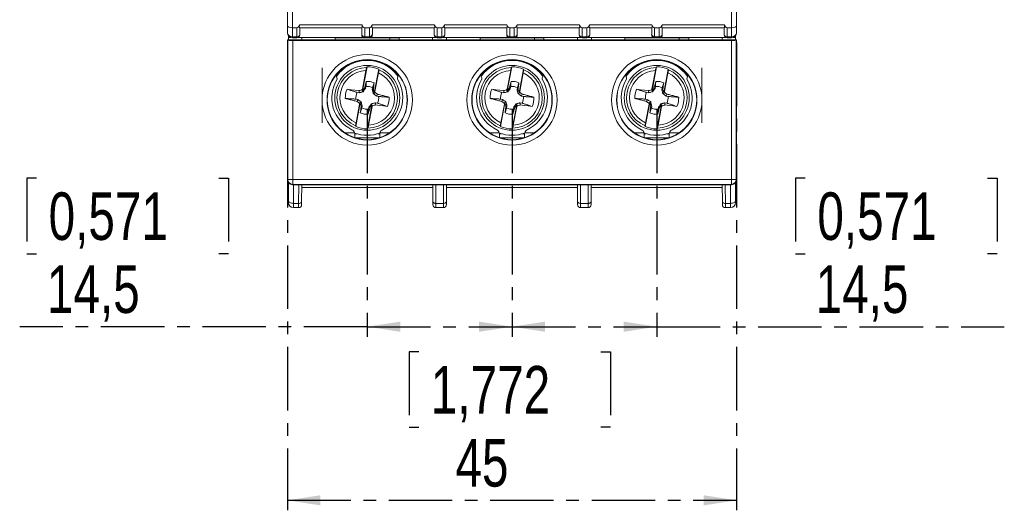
# Model space of a CAD drawing. Header units: millimetres. Extents: x 0 to 420, y 0 to 297.
# Tile 3 of 14: x 75 to 174, y 137 to 187. Entities that reach past the tile are written whole.
import ezdxf

# ---------------------------------------------------------------- set-up
doc = ezdxf.new("R2010")
doc.units = ezdxf.units.MM
doc.linetypes.add('CENTER', pattern=[10.16, 6.35, -1.27, 1.27, -1.27])
doc.layers.add('CENTRO', color=7, linetype='CENTER')
doc.styles.add('SLDTEXTSTYLE3', font='TXT', dxfattribs={"width": 0.75})
doc.dimstyles.new('SLDDIMSTYLE0', dxfattribs={"dimtxt": 4.7625, "dimasz": 3.302, "dimexe": 0, "dimexo": 0.0625, "dimgap": 1.190625, "dimtad": 1, "dimdec": 1, "dimrnd": 1e-09, "dimzin": 12, "dimdsep": 46, "dimtxsty": 'SLDTEXTSTYLE3', "dimsah": 1, "dimcen": 0.09, "dimadec": 0, "dimazin": 3, "dimtfac": 1, "dimtdec": 1, "dimtofl": 0, "dimtmove": 0, "dimatfit": 3, "dimfxl": 0, "dimfrac": 2, "dimtolj": 1, "dimtzin": 12, "dimarcsym": 0})

# ---------------------------------------------------------------- blocks, each defined once
blk = doc.blocks.new('_D')
at = {"layer": 'CENTRO'}
for p, q in [((101.988, 184.276), (101.988, 137.433)), ((146.988, 184.276), (146.988, 137.433)), ((115.149, 153.316), (114.183, 153.316)), ((114.183, 153.316), (114.183, 145.749)), ((133.394, 153.316), (134.36, 153.316)), ((134.36, 153.316), (134.36, 145.749)), ((114.183, 145.749), (115.149, 145.749)), ((134.36, 145.749), (133.394, 145.749)), ((101.988, 138.433), (146.988, 138.433))]:
    blk.add_line(p, q, dxfattribs=at)
for points in [[(101.988, 138.433), (105.29, 137.925), (105.29, 138.941)], [(146.988, 138.433), (143.686, 138.941), (143.686, 137.925)]]:
    blk.add_solid(points, dxfattribs=at)
at = {"layer": 'CENTRO', "char_height": 4.7625, "attachment_point": 1, "style": 'SLDTEXTSTYLE3'}
for s, insert in [('1,772', (116.356, 151.888, 31.1)), ('45', (118.821, 144.572, 31.1))]:
    blk.add_mtext(s, dxfattribs=dict(at, insert=insert))
blk = doc.blocks.new('_D_1')
at = {"layer": 'CENTRO'}
for p, q in [((109.988, 177.548), (109.988, 154.824)), ((124.488, 177.548), (124.488, 154.824)), ((76.865, 170.707), (75.899, 170.707)), ((75.899, 170.707), (75.899, 163.139)), ((95.11, 170.707), (96.076, 170.707)), ((96.076, 170.707), (96.076, 163.139)), ((75.899, 163.139), (76.865, 163.139)), ((96.076, 163.139), (95.11, 163.139)), ((109.988, 155.824), (75.175, 155.824)), ((109.988, 155.824), (124.488, 155.824))]:
    blk.add_line(p, q, dxfattribs=at)
for points in [[(109.988, 155.824), (113.29, 155.316), (113.29, 156.332)], [(124.488, 155.824), (121.186, 156.332), (121.186, 155.316)]]:
    blk.add_solid(points, dxfattribs=at)
at = {"layer": 'CENTRO', "char_height": 4.7625, "attachment_point": 1, "style": 'SLDTEXTSTYLE3'}
for s, insert in [('0,571', (78.072, 169.279, 31.1)), ('14,5', (77.9, 161.963, 31.1))]:
    blk.add_mtext(s, dxfattribs=dict(at, insert=insert))
blk = doc.blocks.new('_D_2')
at = {"layer": 'CENTRO'}
for p, q in [((124.488, 177.548), (124.488, 154.824)), ((138.988, 177.548), (138.988, 154.824)), ((153.865, 170.707), (152.899, 170.707)), ((152.899, 170.707), (152.899, 163.139)), ((172.11, 170.707), (173.076, 170.707)), ((173.076, 170.707), (173.076, 163.139)), ((152.899, 163.139), (153.865, 163.139)), ((173.076, 163.139), (172.11, 163.139)), ((124.488, 155.824), (138.988, 155.824)), ((138.988, 155.824), (173.8, 155.824))]:
    blk.add_line(p, q, dxfattribs=at)
for points in [[(124.488, 155.824), (127.79, 155.316), (127.79, 156.332)], [(138.988, 155.824), (135.686, 156.332), (135.686, 155.316)]]:
    blk.add_solid(points, dxfattribs=at)
at = {"layer": 'CENTRO', "char_height": 4.7625, "attachment_point": 1, "style": 'SLDTEXTSTYLE3'}
for s, insert in [('0,571', (155.072, 169.279, 31.1)), ('14,5', (154.9, 161.963, 31.1))]:
    blk.add_mtext(s, dxfattribs=dict(at, insert=insert))

msp = doc.modelspace()

# ---------------------------------------------------------------- linework, layer by layer
at = {"color": 7, "linetype": 'Continuous', "lineweight": 15}
for p, q in [((101.988, 185.984), (101.988, 232.276)), ((102.488, 232.276), (102.488, 185.776)), ((146.488, 185.776), (146.488, 232.276)), ((146.988, 232.276), (146.988, 185.984)), ((101.988, 185.276), (101.988, 185.984)), ((102.488, 185.776), (102.938, 185.776)), ((102.488, 185.776), (102.488, 184.864)), ((102.938, 184.864), (102.938, 185.776)), ((103.225, 186.076), (109.451, 186.076)), ((109.451, 185.776), (103.225, 185.776)), ((103.238, 185.776), (103.238, 185.076)), ((109.438, 185.076), (109.438, 185.776)), ((109.738, 185.776), (110.198, 185.776)), ((109.738, 185.776), (109.738, 184.864)), ((110.198, 184.864), (110.198, 185.776)), ((110.485, 186.076), (116.711, 186.076)), ((116.711, 185.776), (110.485, 185.776)), ((110.498, 185.776), (110.498, 185.076)), ((116.698, 185.076), (116.698, 185.776)), ((116.998, 185.776), (117.458, 185.776)), ((116.998, 185.776), (116.998, 184.864)), ((117.458, 184.864), (117.458, 185.776)), ((117.745, 186.076), (123.971, 186.076)), ((123.971, 185.776), (117.745, 185.776)), ((117.758, 185.776), (117.758, 185.076)), ((123.958, 185.076), (123.958, 185.776)), ((124.258, 185.776), (124.718, 185.776)), ((124.258, 185.776), (124.258, 184.864)), ((124.718, 184.864), (124.718, 185.776)), ((125.005, 186.076), (131.231, 186.076)), ((131.231, 185.776), (125.005, 185.776)), ((125.018, 185.776), (125.018, 185.076)), ((131.218, 185.076), (131.218, 185.776)), ((131.518, 185.776), (131.978, 185.776)), ((131.518, 185.776), (131.518, 184.864)), ((131.978, 184.864), (131.978, 185.776)), ((132.265, 186.076), (138.491, 186.076)), ((138.491, 185.776), (132.265, 185.776)), ((132.278, 185.776), (132.278, 185.076)), ((138.478, 185.076), (138.478, 185.776)), ((138.778, 185.776), (139.238, 185.776)), ((138.778, 185.776), (138.778, 184.864)), ((139.238, 184.864), (139.238, 185.776)), ((139.525, 186.076), (145.751, 186.076)), ((145.751, 185.776), (139.525, 185.776)), ((139.538, 185.776), (139.538, 185.076)), ((145.738, 185.076), (145.738, 185.776)), ((146.038, 185.776), (146.488, 185.776)), ((146.038, 185.776), (146.038, 184.864)), ((146.488, 184.864), (146.488, 185.776)), ((146.988, 185.984), (146.988, 185.276)), ((101.988, 184.548), (102.018, 184.518)), ((101.988, 184.548), (146.988, 184.548)), ((101.988, 170.548), (101.988, 184.548)), ((102.018, 170.578), (102.018, 184.518)), ((102.088, 184.976), (102.088, 184.808)), ((102.313, 184.808), (102.088, 184.808)), ((102.088, 184.808), (102.088, 184.805)), ((102.322, 184.805), (102.088, 184.805)), ((102.088, 184.805), (102.088, 184.548)), ((102.488, 184.864), (102.938, 184.864)), ((102.488, 184.776), (102.488, 184.864)), ((102.938, 184.776), (102.488, 184.776)), ((102.518, 184.501), (102.518, 170.578)), ((102.518, 184.501), (146.458, 184.501)), ((102.938, 184.776), (102.938, 184.864)), ((109.726, 184.777), (102.95, 184.777)), ((103.435, 184.777), (103.435, 184.548)), ((106.785, 184.754), (113.191, 184.754)), ((106.785, 184.754), (106.785, 184.548)), ((106.785, 184.754), (106.788, 184.752)), ((106.788, 184.752), (106.788, 184.548)), ((107.988, 184.752), (106.788, 184.752)), ((113.188, 184.752), (107.988, 184.752)), ((109.738, 184.864), (110.198, 184.864)), ((109.738, 184.864), (109.738, 184.776)), ((110.198, 184.776), (109.738, 184.776)), ((110.198, 184.776), (110.198, 184.864)), ((116.986, 184.777), (110.21, 184.777)), ((112.238, 184.752), (112.238, 184.548)), ((113.191, 184.754), (113.188, 184.752)), ((113.188, 184.548), (113.188, 184.752)), ((113.191, 184.548), (113.191, 184.754)), ((116.541, 184.548), (116.541, 184.777)), ((116.998, 184.864), (117.458, 184.864)), ((116.998, 184.864), (116.998, 184.776)), ((117.458, 184.776), (116.998, 184.776)), ((117.458, 184.776), (117.458, 184.864)), ((124.246, 184.777), (117.47, 184.777)), ((117.935, 184.777), (117.935, 184.548)), ((127.691, 184.754), (121.285, 184.754)), ((121.285, 184.548), (121.285, 184.754)), ((121.285, 184.754), (121.288, 184.752)), ((121.288, 184.752), (121.288, 184.548)), ((122.488, 184.752), (121.288, 184.752)), ((127.688, 184.752), (122.488, 184.752)), ((124.258, 184.864), (124.718, 184.864)), ((124.258, 184.864), (124.258, 184.776)), ((124.718, 184.776), (124.258, 184.776)), ((124.718, 184.776), (124.718, 184.864)), ((131.506, 184.777), (124.73, 184.777)), ((126.738, 184.752), (126.738, 184.548)), ((127.691, 184.754), (127.688, 184.752)), ((127.688, 184.548), (127.688, 184.752)), ((127.691, 184.754), (127.691, 184.548)), ((131.041, 184.548), (131.041, 184.777)), ((131.518, 184.864), (131.978, 184.864)), ((131.518, 184.864), (131.518, 184.776)), ((131.978, 184.776), (131.518, 184.776)), ((131.978, 184.776), (131.978, 184.864)), ((138.766, 184.777), (131.99, 184.777)), ((132.435, 184.777), (132.435, 184.548)), ((135.785, 184.754), (142.191, 184.754)), ((135.785, 184.754), (135.785, 184.548)), ((135.785, 184.754), (135.788, 184.752)), ((136.988, 184.752), (135.788, 184.752)), ((135.788, 184.752), (135.788, 184.548)), ((142.188, 184.752), (136.988, 184.752)), ((138.778, 184.864), (139.238, 184.864)), ((138.778, 184.864), (138.778, 184.776)), ((139.238, 184.776), (138.778, 184.776)), ((139.238, 184.776), (139.238, 184.864)), ((146.026, 184.777), (139.25, 184.777)), ((141.238, 184.752), (141.238, 184.548)), ((142.191, 184.754), (142.188, 184.752)), ((142.188, 184.548), (142.188, 184.752)), ((142.191, 184.548), (142.191, 184.754)), ((145.541, 184.548), (145.541, 184.777)), ((146.038, 184.864), (146.488, 184.864)), ((146.038, 184.864), (146.038, 184.776)), ((146.488, 184.776), (146.038, 184.776)), ((146.458, 170.578), (146.458, 184.501)), ((146.488, 184.864), (146.488, 184.776)), ((146.888, 184.805), (146.653, 184.805)), ((146.888, 184.808), (146.662, 184.808)), ((146.888, 184.976), (146.888, 184.808)), ((146.888, 184.808), (146.888, 184.805)), ((146.888, 184.805), (146.888, 184.548)), ((146.988, 184.548), (146.957, 184.518)), ((146.957, 184.518), (146.957, 170.578)), ((146.988, 184.548), (146.988, 170.548)), ((105.488, 181.752), (105.488, 176.252)), ((108.748, 182.352), (108.938, 182.352)), ((109.855, 181.483), (109.501, 179.613)), ((109.965, 181.857), (109.512, 179.462)), ((109.922, 181.784), (109.965, 181.857)), ((110.691, 179.239), (111.144, 181.634)), ((111.038, 182.352), (111.227, 182.352)), ((111.144, 181.634), (111.158, 181.55)), ((123.248, 182.352), (123.438, 182.352)), ((124.355, 181.483), (124.001, 179.613)), ((124.465, 181.857), (124.012, 179.462)), ((124.422, 181.784), (124.465, 181.857)), ((125.191, 179.239), (125.644, 181.634)), ((125.538, 182.352), (125.727, 182.352)), ((125.644, 181.634), (125.658, 181.55)), ((137.748, 182.352), (137.938, 182.352)), ((138.855, 181.483), (138.501, 179.613)), ((138.965, 181.857), (138.512, 179.462)), ((138.922, 181.784), (138.965, 181.857)), ((139.691, 179.239), (140.144, 181.634)), ((140.038, 182.352), (140.227, 182.352)), ((140.144, 181.634), (140.158, 181.55)), ((143.488, 181.752), (143.488, 176.252)), ((106.952, 180.742), (106.845, 181.022)), ((106.988, 181.002), (106.988, 181.194)), ((110.756, 179.376), (111.11, 181.245)), ((113.131, 181.022), (113.023, 180.742)), ((121.452, 180.742), (121.345, 181.022)), ((121.488, 181.002), (121.488, 181.194)), ((125.256, 179.376), (125.61, 181.245)), ((127.631, 181.022), (127.523, 180.742)), ((135.952, 180.742), (135.845, 181.022)), ((135.988, 181.002), (135.988, 181.194)), ((139.756, 179.376), (140.11, 181.245)), ((142.131, 181.022), (142.023, 180.742)), ((109.448, 179.543), (109.501, 179.613)), ((109.574, 179.359), (109.448, 179.543)), ((109.501, 179.613), (109.512, 179.462)), ((109.718, 179.734), (109.512, 179.462)), ((109.859, 179.889), (109.819, 179.7)), ((110.491, 179.573), (110.524, 179.763)), ((110.691, 179.239), (110.598, 179.567)), ((123.948, 179.543), (124.001, 179.613)), ((124.074, 179.359), (123.948, 179.543)), ((124.001, 179.613), (124.012, 179.462)), ((124.218, 179.734), (124.012, 179.462)), ((124.359, 179.889), (124.319, 179.7)), ((124.991, 179.573), (125.024, 179.763)), ((125.191, 179.239), (125.098, 179.567)), ((138.448, 179.543), (138.501, 179.613)), ((138.574, 179.359), (138.448, 179.543)), ((138.501, 179.613), (138.512, 179.462)), ((138.718, 179.734), (138.512, 179.462)), ((138.859, 179.889), (138.819, 179.7)), ((139.491, 179.573), (139.524, 179.763)), ((139.691, 179.239), (139.598, 179.567)), ((108.85, 178.622), (109.039, 178.583)), ((109.166, 179.255), (108.976, 179.288)), ((110.595, 179.165), (110.779, 179.291)), ((110.691, 179.239), (110.756, 179.376)), ((110.756, 179.376), (110.779, 179.291)), ((111.125, 178.881), (110.936, 178.92)), ((123.35, 178.622), (123.539, 178.583)), ((123.666, 179.255), (123.476, 179.288)), ((125.095, 179.165), (125.279, 179.291)), ((125.191, 179.239), (125.256, 179.376)), ((125.256, 179.376), (125.279, 179.291)), ((125.625, 178.881), (125.436, 178.92)), ((137.85, 178.622), (138.039, 178.583)), ((138.166, 179.255), (137.976, 179.288)), ((139.595, 179.165), (139.779, 179.291)), ((139.691, 179.239), (139.756, 179.376)), ((139.756, 179.376), (139.779, 179.291)), ((140.125, 178.881), (139.936, 178.92)), ((109.285, 178.265), (108.831, 175.869)), ((109.22, 178.128), (108.865, 176.258)), ((109.38, 178.338), (109.196, 178.212)), ((109.22, 178.128), (109.196, 178.212)), ((109.285, 178.265), (109.22, 178.128)), ((109.285, 178.265), (109.378, 177.936)), ((109.484, 177.93), (109.451, 177.74)), ((110.01, 175.646), (110.464, 178.041)), ((110.117, 177.614), (110.156, 177.803)), ((110.12, 176.02), (110.474, 177.89)), ((110.257, 177.769), (110.464, 178.041)), ((110.402, 178.144), (110.527, 177.96)), ((110.474, 177.89), (110.464, 178.041)), ((110.527, 177.96), (110.474, 177.89)), ((110.809, 178.248), (110.999, 178.215)), ((123.785, 178.265), (123.331, 175.869)), ((123.72, 178.128), (123.365, 176.258)), ((123.88, 178.338), (123.696, 178.212)), ((123.72, 178.128), (123.696, 178.212)), ((123.785, 178.265), (123.72, 178.128)), ((123.785, 178.265), (123.878, 177.936)), ((123.984, 177.93), (123.951, 177.74)), ((124.51, 175.646), (124.964, 178.041)), ((124.617, 177.614), (124.656, 177.803)), ((124.62, 176.02), (124.974, 177.89)), ((124.757, 177.769), (124.964, 178.041)), ((124.902, 178.144), (125.027, 177.96)), ((124.974, 177.89), (124.964, 178.041)), ((125.027, 177.96), (124.974, 177.89)), ((125.309, 178.248), (125.499, 178.215)), ((138.285, 178.265), (137.831, 175.869)), ((138.22, 178.128), (137.865, 176.258)), ((138.38, 178.338), (138.196, 178.212)), ((138.22, 178.128), (138.196, 178.212)), ((138.285, 178.265), (138.22, 178.128)), ((138.285, 178.265), (138.378, 177.936)), ((138.484, 177.93), (138.451, 177.74)), ((139.01, 175.646), (139.464, 178.041)), ((139.117, 177.614), (139.156, 177.803)), ((139.12, 176.02), (139.474, 177.89)), ((139.257, 177.769), (139.464, 178.041)), ((139.402, 178.144), (139.527, 177.96)), ((139.474, 177.89), (139.464, 178.041)), ((139.527, 177.96), (139.474, 177.89)), ((139.809, 178.248), (139.999, 178.215)), ((108.831, 175.869), (108.817, 175.953)), ((110.053, 175.719), (110.01, 175.646)), ((123.331, 175.869), (123.317, 175.953)), ((124.553, 175.719), (124.51, 175.646)), ((137.831, 175.869), (137.817, 175.953)), ((139.053, 175.719), (139.01, 175.646)), ((108.738, 175.099), (108.714, 175.252)), ((108.729, 175.152), (108.938, 175.152)), ((108.738, 175.099), (108.738, 174.749)), ((108.738, 174.752), (109.238, 174.752)), ((110.738, 174.752), (109.238, 174.752)), ((110.738, 174.752), (111.238, 174.752)), ((111.038, 175.152), (111.246, 175.152)), ((111.261, 175.252), (111.238, 175.099)), ((111.238, 174.749), (111.238, 175.099)), ((123.238, 175.099), (123.214, 175.252)), ((123.229, 175.152), (123.438, 175.152)), ((123.238, 175.099), (123.238, 174.749)), ((123.238, 174.752), (123.738, 174.752)), ((125.238, 174.752), (123.738, 174.752)), ((125.238, 174.752), (125.738, 174.752)), ((125.538, 175.152), (125.746, 175.152)), ((125.761, 175.252), (125.738, 175.099)), ((125.738, 174.749), (125.738, 175.099)), ((137.738, 175.099), (137.714, 175.252)), ((137.729, 175.152), (137.938, 175.152)), ((137.738, 175.099), (137.738, 174.749)), ((137.738, 174.752), (138.238, 174.752)), ((139.738, 174.752), (138.238, 174.752)), ((139.738, 174.752), (140.238, 174.752)), ((140.038, 175.152), (140.246, 175.152)), ((140.261, 175.252), (140.238, 175.099)), ((140.238, 174.749), (140.238, 175.099)), ((101.988, 170.548), (102.018, 170.578)), ((102.518, 170.578), (102.018, 170.578)), ((102.088, 168.465), (102.088, 170.248)), ((102.518, 170.079), (102.487, 170.048)), ((146.488, 170.048), (102.487, 170.048)), ((102.518, 170.578), (146.458, 170.578)), ((102.518, 170.578), (102.518, 170.079)), ((146.458, 170.079), (102.518, 170.079)), ((103.424, 170.048), (103.416, 168.349)), ((116.553, 169.752), (103.422, 169.752)), ((116.559, 168.349), (116.552, 170.048)), ((117.924, 170.048), (117.916, 168.349)), ((131.053, 169.752), (117.922, 169.752)), ((131.059, 168.349), (131.052, 170.048)), ((132.424, 170.048), (132.416, 168.349)), ((145.553, 169.752), (132.422, 169.752)), ((145.559, 168.349), (145.552, 170.048)), ((146.957, 170.578), (146.458, 170.578)), ((146.458, 170.578), (146.458, 170.079)), ((146.488, 170.048), (146.458, 170.079)), ((146.888, 170.248), (146.888, 168.465)), ((146.957, 170.578), (146.988, 170.548)), ((102.088, 168.252), (102.088, 168.465)), ((102.588, 168.178), (103.116, 168.178)), ((102.588, 168.178), (102.588, 167.752)), ((103.115, 167.752), (102.588, 167.752)), ((103.115, 167.752), (103.116, 168.178)), ((103.416, 168.349), (103.415, 168.05)), ((116.561, 168.05), (116.559, 168.349)), ((116.859, 168.178), (117.616, 168.178)), ((116.859, 168.178), (116.861, 167.752)), ((117.615, 167.752), (116.861, 167.752)), ((117.615, 167.752), (117.616, 168.178)), ((117.916, 168.349), (117.915, 168.05)), ((131.061, 168.05), (131.059, 168.349)), ((131.359, 168.178), (132.116, 168.178)), ((131.359, 168.178), (131.361, 167.752)), ((132.115, 167.752), (131.361, 167.752)), ((132.115, 167.752), (132.116, 168.178)), ((132.416, 168.349), (132.415, 168.05)), ((145.561, 168.05), (145.559, 168.349)), ((145.859, 168.178), (146.388, 168.178)), ((145.859, 168.178), (145.861, 167.752)), ((146.388, 167.752), (145.861, 167.752)), ((146.388, 167.752), (146.388, 168.178)), ((146.888, 168.465), (146.888, 168.252))]:
    msp.add_line(p, q, dxfattribs=at)
at = {"color": 8, "linetype": 'Continuous', "lineweight": 15}
for p, q in [((112.488, 181.547), (112.488, 181.671)), ((126.988, 181.547), (126.988, 181.671)), ((141.488, 181.547), (141.488, 181.671)), ((107.723, 175.252), (108.714, 175.252)), ((109.238, 174.752), (109.238, 174.619)), ((110.738, 174.619), (110.738, 174.752)), ((111.261, 175.252), (112.253, 175.252)), ((122.223, 175.252), (123.214, 175.252)), ((123.738, 174.752), (123.738, 174.619)), ((125.238, 174.619), (125.238, 174.752)), ((125.761, 175.252), (126.753, 175.252)), ((136.723, 175.252), (137.714, 175.252)), ((138.238, 174.752), (138.238, 174.619)), ((139.738, 174.619), (139.738, 174.752)), ((140.261, 175.252), (141.253, 175.252)), ((102.588, 170.048), (102.588, 168.178)), ((103.116, 168.178), (103.124, 170.048)), ((116.851, 170.048), (116.859, 168.178)), ((117.616, 168.178), (117.624, 170.048)), ((131.351, 170.048), (131.359, 168.178)), ((132.116, 168.178), (132.124, 170.048)), ((145.851, 170.048), (145.859, 168.178)), ((146.388, 168.178), (146.388, 170.048))]:
    msp.add_line(p, q, dxfattribs=at)
at = {"color": 7, "linetype": 'Continuous', "lineweight": 15, "flags": 128}
for points in [[(107.964, 179.615), (108.362, 179.566), (108.76, 179.518), (109.159, 179.469), (109.178, 179.467)], [(109.819, 179.7), (109.738, 179.727), (109.718, 179.734)], [(110.491, 179.573), (110.577, 179.568), (110.598, 179.567)], [(122.464, 179.615), (122.862, 179.566), (123.26, 179.518), (123.659, 179.469), (123.678, 179.467)], [(124.319, 179.7), (124.238, 179.727), (124.218, 179.734)], [(124.991, 179.573), (125.077, 179.568), (125.098, 179.567)], [(136.964, 179.615), (137.362, 179.566), (137.76, 179.518), (138.159, 179.469), (138.178, 179.467)], [(138.819, 179.7), (138.738, 179.727), (138.718, 179.734)], [(139.491, 179.573), (139.577, 179.568), (139.598, 179.567)], [(109.166, 179.255), (109.171, 179.34), (109.178, 179.467)], [(123.666, 179.255), (123.671, 179.34), (123.678, 179.467)], [(138.166, 179.255), (138.171, 179.34), (138.178, 179.467)], [(109.484, 177.93), (109.399, 177.935), (109.378, 177.936)], [(110.156, 177.803), (110.237, 177.776), (110.257, 177.769)], [(110.809, 178.248), (110.804, 178.163), (110.798, 178.037)], [(112.011, 177.888), (111.613, 177.937), (111.215, 177.985), (110.817, 178.034), (110.798, 178.037)], [(123.984, 177.93), (123.899, 177.935), (123.878, 177.936)], [(124.656, 177.803), (124.737, 177.776), (124.757, 177.769)], [(125.309, 178.248), (125.304, 178.163), (125.298, 178.037)], [(126.511, 177.888), (126.113, 177.937), (125.715, 177.985), (125.317, 178.034), (125.298, 178.037)], [(138.484, 177.93), (138.399, 177.935), (138.378, 177.936)], [(139.156, 177.803), (139.237, 177.776), (139.257, 177.769)], [(139.809, 178.248), (139.804, 178.163), (139.798, 178.037)], [(141.011, 177.888), (140.613, 177.937), (140.215, 177.985), (139.817, 178.034), (139.798, 178.037)], [(102.588, 168.178), (102.49, 168.184), (102.396, 168.2), (102.31, 168.226), (102.234, 168.262), (102.172, 168.305), (102.126, 168.355), (102.097, 168.409), (102.088, 168.465)], [(103.416, 168.349), (103.41, 168.315), (103.393, 168.283), (103.365, 168.254), (103.328, 168.228), (103.283, 168.206), (103.231, 168.191), (103.175, 168.181), (103.116, 168.178)], [(116.859, 168.178), (116.801, 168.181), (116.745, 168.191), (116.693, 168.206), (116.647, 168.228), (116.61, 168.254), (116.582, 168.283), (116.565, 168.315), (116.559, 168.349)], [(117.916, 168.349), (117.91, 168.315), (117.893, 168.283), (117.865, 168.254), (117.828, 168.228), (117.783, 168.206), (117.731, 168.191), (117.675, 168.181), (117.616, 168.178)], [(131.359, 168.178), (131.301, 168.181), (131.245, 168.191), (131.193, 168.206), (131.147, 168.228), (131.11, 168.254), (131.082, 168.283), (131.065, 168.315), (131.059, 168.349)], [(132.416, 168.349), (132.41, 168.315), (132.393, 168.283), (132.365, 168.254), (132.328, 168.228), (132.283, 168.206), (132.231, 168.191), (132.175, 168.181), (132.116, 168.178)], [(145.859, 168.178), (145.801, 168.181), (145.745, 168.191), (145.693, 168.206), (145.647, 168.228), (145.61, 168.254), (145.582, 168.283), (145.565, 168.315), (145.559, 168.349)], [(146.888, 168.465), (146.878, 168.409), (146.85, 168.355), (146.803, 168.305), (146.741, 168.262), (146.665, 168.226), (146.579, 168.2), (146.485, 168.184), (146.388, 168.178)]]:
    msp.add_lwpolyline(points, dxfattribs=at)
at = {"color": 7, "linetype": 'Continuous', "lineweight": 15}
for centre, radius in [((109.988, 178.548), 4.53), ((109.988, 178.548), 4.03), ((109.988, 178.548), 4), ((124.488, 178.548), 4.53), ((124.488, 178.548), 4.03), ((124.488, 178.548), 4), ((138.988, 178.548), 4.53), ((138.988, 178.548), 4.03), ((138.988, 178.548), 4), ((109.988, 178.752), 3.25), ((124.488, 178.752), 3.25), ((138.988, 178.752), 3.25)]:
    msp.add_circle(centre, radius, dxfattribs=at)
for centre, radius, start, end in [((102.488, 185.276), 0.5, 180, 270), ((102.975, 185.13), 0.268, 261.95053, 348.57825), ((102.938, 185.076), 0.3, 270, 0), ((109.7, 185.13), 0.268, 191.42175, 278.04947), ((109.738, 185.076), 0.3, 180, 270), ((110.235, 185.13), 0.268, 261.95053, 348.57825), ((110.198, 185.076), 0.3, 270, 0), ((116.96, 185.13), 0.268, 191.42175, 278.04947), ((116.998, 185.076), 0.3, 180, 270), ((117.495, 185.13), 0.268, 261.95053, 348.57825), ((117.458, 185.076), 0.3, 270, 0), ((124.22, 185.13), 0.268, 191.42175, 278.04947), ((124.258, 185.076), 0.3, 180, 270), ((124.755, 185.13), 0.268, 261.95053, 348.57825), ((124.718, 185.076), 0.3, 270, 0), ((131.48, 185.13), 0.268, 191.42175, 278.04947), ((131.518, 185.076), 0.3, 180, 270), ((132.015, 185.13), 0.268, 261.95053, 348.57825), ((131.978, 185.076), 0.3, 270, 0), ((138.74, 185.13), 0.268, 191.42175, 278.04947), ((138.778, 185.076), 0.3, 180, 270), ((139.275, 185.13), 0.268, 261.95053, 348.57825), ((139.238, 185.076), 0.3, 270, 0), ((146, 185.13), 0.268, 191.42175, 278.04947), ((146.038, 185.076), 0.3, 180, 270), ((146.488, 185.276), 0.5, 270, 0), ((109.988, 178.752), 3.75, 34.56371, 145.43629), ((124.488, 178.752), 3.75, 34.56371, 145.43629), ((138.988, 178.752), 3.75, 34.56371, 145.43629), ((109.988, 178.752), 3.033, 91.23546, 247.30584), ((109.988, 178.752), 2.735, 92.77183, 245.76946), ((109.988, 178.752), 3.106, 68.13125, 90.41004), ((109.988, 178.752), 3.033, 271.23546, 67.30584), ((124.488, 178.752), 3.033, 91.23546, 247.30584), ((124.488, 178.752), 2.735, 92.77183, 245.76946), ((124.488, 178.752), 3.106, 68.13125, 90.41004), ((124.488, 178.752), 3.033, 271.23546, 67.30584), ((138.988, 178.752), 3.033, 91.23546, 247.30584), ((138.988, 178.752), 2.735, 92.77183, 245.76946), ((138.988, 178.752), 3.106, 68.13125, 90.41004), ((138.988, 178.752), 3.033, 271.23546, 67.30584), ((109.988, 178.752), 3.55, 149.22981, 244.39917), ((106.766, 180.67), 0.2, 329.22981, 21.00839), ((109.988, 178.752), 2.735, 272.77183, 65.76946), ((109.988, 178.752), 3.55, 295.60083, 30.77019), ((113.21, 180.67), 0.2, 158.99161, 210.77019), ((124.488, 178.752), 3.55, 149.22981, 244.39917), ((121.266, 180.67), 0.2, 329.22981, 21.00839), ((124.488, 178.752), 2.735, 272.77183, 65.76946), ((124.488, 178.752), 3.55, 295.60083, 30.77019), ((127.71, 180.67), 0.2, 158.99161, 210.77019), ((138.988, 178.752), 3.55, 149.22981, 244.39917), ((135.766, 180.67), 0.2, 329.22981, 21.00839), ((138.988, 178.752), 2.735, 272.77183, 65.76946), ((138.988, 178.752), 3.55, 295.60083, 30.77019), ((142.21, 180.67), 0.2, 158.99161, 210.77019), ((109.988, 178.752), 2.2, 156.89119, 181.6501), ((109.988, 178.752), 1.145, 62.06436, 96.47694), ((109.988, 178.752), 1.652, 65.16707, 93.37422), ((124.488, 178.752), 2.2, 156.89119, 181.6501), ((124.488, 178.752), 1.145, 62.06436, 96.47694), ((124.488, 178.752), 1.652, 65.16707, 93.37422), ((138.988, 178.752), 2.2, 156.89119, 181.6501), ((138.988, 178.752), 1.145, 62.06436, 96.47694), ((138.988, 178.752), 1.652, 65.16707, 93.37422), ((109.988, 178.752), 1.145, 152.06436, 186.47694), ((242.194, 134.239), 140.344, 161.58078, 161.66717), ((-22.218, 223.264), 140.344, 341.58078, 341.66717), ((109.988, 178.752), 1.145, 332.06436, 6.47694), ((109.988, 178.752), 2.2, 336.89119, 1.6501), ((124.488, 178.752), 1.145, 152.06436, 186.47694), ((256.694, 134.239), 140.344, 161.58078, 161.66717), ((-7.718, 223.264), 140.344, 341.58078, 341.66717), ((124.488, 178.752), 1.145, 332.06436, 6.47694), ((124.488, 178.752), 2.2, 336.89119, 1.6501), ((138.988, 178.752), 1.145, 152.06436, 186.47694), ((271.194, 134.239), 140.344, 161.58078, 161.66717), ((6.782, 223.264), 140.344, 341.58078, 341.66717), ((138.988, 178.752), 1.145, 332.06436, 6.47694), ((138.988, 178.752), 2.2, 336.89119, 1.6501), ((109.988, 178.752), 1.145, 242.06436, 276.47694), ((124.488, 178.752), 1.145, 242.06436, 276.47694), ((138.988, 178.752), 1.145, 242.06436, 276.47694), ((109.988, 178.752), 1.652, 245.16707, 273.37422), ((124.488, 178.752), 1.652, 245.16707, 273.37422), ((138.988, 178.752), 1.652, 245.16707, 273.37422), ((109.988, 178.752), 3.106, 248.13125, 270.41004), ((124.488, 178.752), 3.106, 248.13125, 270.41004), ((138.988, 178.752), 3.106, 248.13125, 270.41004), ((108.238, 175.099), 0.5, 17.74571, 64.39917), ((109.988, 178.752), 3.75, 250.08555, 289.91228), ((111.738, 175.099), 0.5, 115.60083, 162.25429), ((122.738, 175.099), 0.5, 17.74571, 64.39917), ((124.488, 178.752), 3.75, 250.08555, 289.91228), ((126.238, 175.099), 0.5, 115.60083, 162.25429), ((137.238, 175.099), 0.5, 17.74571, 64.39917), ((138.988, 178.752), 3.75, 250.08555, 289.91228), ((140.738, 175.099), 0.5, 115.60083, 162.25429), ((102.518, 170.579), 0.5, 180.08169, 269.91831), ((146.457, 170.579), 0.5, 270.08169, 359.91831), ((102.588, 168.252), 0.5, 180, 270), ((103.115, 168.052), 0.3, 270, 359.75), ((116.861, 168.052), 0.3, 180.25, 270), ((117.615, 168.052), 0.3, 270, 359.75), ((131.361, 168.052), 0.3, 180.25, 270), ((132.115, 168.052), 0.3, 270, 359.75), ((145.861, 168.052), 0.3, 180.25, 270), ((146.388, 168.252), 0.5, 270, 0)]:
    msp.add_arc(centre, radius, start, end, dxfattribs=at)
for centre, major_axis, ratio, start_param, end_param in [((102.488, 185.984), (0.5, 0), 0.414214, 3.141593, 4.712389), ((102.938, 186.201), (0, 0.424), 0.707107, 3.141593, 4.415138), ((109.738, 186.201), (0, -0.424), 0.707107, 5.00964, 6.283185), ((110.198, 186.201), (0, 0.424), 0.707107, 3.141593, 4.415138), ((116.998, 186.201), (0, -0.424), 0.707107, 5.00964, 6.283185), ((117.458, 186.201), (0, 0.424), 0.707107, 3.141593, 4.415138), ((124.258, 186.201), (0, -0.424), 0.707107, 5.00964, 6.283185), ((124.718, 186.201), (0, 0.424), 0.707107, 3.141593, 4.415138), ((131.518, 186.201), (0, -0.424), 0.707107, 5.00964, 6.283185), ((131.978, 186.201), (0, 0.424), 0.707107, 3.141593, 4.415138), ((138.778, 186.201), (0, -0.424), 0.707107, 5.00964, 6.283185), ((139.238, 186.201), (0, 0.424), 0.707107, 3.141593, 4.415138), ((146.038, 186.201), (0, -0.424), 0.707107, 5.00964, 6.283185), ((146.488, 185.984), (0.5, 0), 0.414214, 4.712389, 6.283185), ((102.488, 185.276), (0.5, 0), 0.824264, 3.141593, 4.712389), ((102.518, 184.519), (0.5, 0), 0.034921, 3.176499, 4.712389), ((146.458, 184.519), (0.5, 0), 0.034921, 4.712389, 6.248279), ((146.488, 185.276), (0.5, 0), 0.824264, 4.712389, 6.283185), ((102.488, 170.549), (0.354, 0.354), 0.998783, 2.356803, 3.926382), ((146.487, 170.549), (-0.354, 0.354), 0.998783, 2.356803, 3.926382)]:
    msp.add_ellipse(centre, major_axis=major_axis, ratio=ratio, start_param=start_param, end_param=end_param, dxfattribs=at)
for points, knots in [([(103.225, 185.776), (103.216, 185.78), (103.199, 185.786), (103.178, 185.838), (103.182, 185.909), (103.203, 185.99), (103.217, 186.047), (103.225, 186.076)], [0, 0, 0, 0, 0.218647, 0.437855, 0.633569, 0.807507, 1, 1, 1, 1]), ([(109.451, 186.076), (109.459, 186.043), (109.477, 185.975), (109.497, 185.886), (109.493, 185.822), (109.472, 185.784), (109.458, 185.779), (109.451, 185.776)], [0, 0, 0, 0, 0.218647, 0.437855, 0.633569, 0.807507, 1, 1, 1, 1]), ([(110.485, 185.776), (110.476, 185.78), (110.459, 185.786), (110.438, 185.838), (110.442, 185.909), (110.463, 185.99), (110.477, 186.047), (110.485, 186.076)], [0, 0, 0, 0, 0.218647, 0.437855, 0.633569, 0.807507, 1, 1, 1, 1]), ([(116.711, 186.076), (116.719, 186.043), (116.737, 185.975), (116.757, 185.886), (116.753, 185.822), (116.732, 185.784), (116.718, 185.779), (116.711, 185.776)], [0, 0, 0, 0, 0.218647, 0.437855, 0.633569, 0.807507, 1, 1, 1, 1]), ([(117.745, 185.776), (117.736, 185.78), (117.719, 185.786), (117.698, 185.838), (117.702, 185.909), (117.723, 185.99), (117.737, 186.047), (117.745, 186.076)], [0, 0, 0, 0, 0.218647, 0.437855, 0.633569, 0.807507, 1, 1, 1, 1]), ([(123.971, 186.076), (123.979, 186.043), (123.997, 185.975), (124.017, 185.886), (124.013, 185.822), (123.992, 185.784), (123.978, 185.779), (123.971, 185.776)], [0, 0, 0, 0, 0.218647, 0.437855, 0.633569, 0.807507, 1, 1, 1, 1]), ([(125.005, 185.776), (124.996, 185.78), (124.979, 185.786), (124.958, 185.838), (124.962, 185.909), (124.983, 185.99), (124.997, 186.047), (125.005, 186.076)], [0, 0, 0, 0, 0.218647, 0.437855, 0.633569, 0.807507, 1, 1, 1, 1]), ([(131.231, 186.076), (131.239, 186.043), (131.257, 185.975), (131.277, 185.886), (131.273, 185.822), (131.252, 185.784), (131.238, 185.779), (131.231, 185.776)], [0, 0, 0, 0, 0.218647, 0.437855, 0.633569, 0.807507, 1, 1, 1, 1]), ([(132.265, 185.776), (132.256, 185.78), (132.239, 185.786), (132.218, 185.838), (132.222, 185.909), (132.243, 185.99), (132.257, 186.047), (132.265, 186.076)], [0, 0, 0, 0, 0.218647, 0.437855, 0.633569, 0.807507, 1, 1, 1, 1]), ([(138.491, 186.076), (138.499, 186.043), (138.517, 185.975), (138.537, 185.886), (138.533, 185.822), (138.512, 185.784), (138.498, 185.779), (138.491, 185.776)], [0, 0, 0, 0, 0.2186465, 0.4378545, 0.6335688, 0.8075071, 1, 1, 1, 1]), ([(139.525, 185.776), (139.516, 185.78), (139.499, 185.786), (139.478, 185.838), (139.482, 185.909), (139.503, 185.99), (139.517, 186.047), (139.525, 186.076)], [0, 0, 0, 0, 0.218647, 0.437855, 0.633569, 0.807507, 1, 1, 1, 1]), ([(145.751, 186.076), (145.759, 186.043), (145.777, 185.975), (145.797, 185.886), (145.793, 185.822), (145.772, 185.784), (145.758, 185.779), (145.751, 185.776)], [0, 0, 0, 0, 0.218647, 0.437855, 0.633569, 0.807507, 1, 1, 1, 1]), ([(109.922, 181.784), (109.92, 181.778), (109.915, 181.766), (109.901, 181.707), (109.884, 181.626), (109.868, 181.546), (109.858, 181.498), (109.855, 181.483)], [0, 0, 0, 0, 0.222154, 0.444186, 0.669411, 0.899862, 1, 1, 1, 1]), ([(111.11, 181.245), (111.116, 181.28), (111.129, 181.35), (111.145, 181.443), (111.155, 181.512), (111.159, 181.543), (111.158, 181.549), (111.158, 181.55)], [0, 0, 0, 0, 0.2352585, 0.4706021, 0.7033323, 0.9307907, 1, 1, 1, 1]), ([(124.422, 181.784), (124.42, 181.778), (124.415, 181.766), (124.401, 181.707), (124.384, 181.626), (124.368, 181.546), (124.358, 181.498), (124.355, 181.483)], [0, 0, 0, 0, 0.2221539, 0.4441861, 0.6694115, 0.8998622, 1, 1, 1, 1]), ([(125.61, 181.245), (125.616, 181.28), (125.629, 181.35), (125.645, 181.443), (125.655, 181.512), (125.659, 181.543), (125.658, 181.549), (125.658, 181.55)], [0, 0, 0, 0, 0.235258, 0.470602, 0.703332, 0.930791, 1, 1, 1, 1]), ([(138.922, 181.784), (138.92, 181.778), (138.915, 181.766), (138.901, 181.707), (138.884, 181.626), (138.868, 181.546), (138.858, 181.498), (138.855, 181.483)], [0, 0, 0, 0, 0.222154, 0.444186, 0.669411, 0.899862, 1, 1, 1, 1]), ([(140.11, 181.245), (140.116, 181.28), (140.129, 181.35), (140.145, 181.443), (140.155, 181.512), (140.159, 181.543), (140.158, 181.549), (140.158, 181.55)], [0, 0, 0, 0, 0.235258, 0.470602, 0.703332, 0.930791, 1, 1, 1, 1]), ([(108.976, 179.288), (108.953, 179.296), (108.906, 179.311), (108.812, 179.341), (108.648, 179.394), (108.446, 179.459), (108.202, 179.538), (108.053, 179.586), (107.964, 179.615)], [0, 0, 0, 0, 0.069302, 0.138604, 0.277207, 0.554413, 0.736998, 1, 1, 1, 1]), ([(109.178, 179.467), (109.202, 179.474), (109.292, 179.5), (109.383, 179.525), (109.448, 179.543)], [0, 0, 0, 0, 0.271067, 1, 1, 1, 1]), ([(109.819, 179.7), (109.799, 179.672), (109.758, 179.615), (109.677, 179.502), (109.615, 179.416), (109.574, 179.359)], [0, 0, 0, 0, 0.254447, 0.508911, 1, 1, 1, 1]), ([(109.89, 180.4), (109.867, 180.309), (109.81, 180.087), (109.752, 179.865), (109.718, 179.734)], [0, 0, 0, 0, 0.4092434, 1, 1, 1, 1]), ([(109.89, 180.4), (109.886, 180.328), (109.879, 180.207), (109.869, 180.062), (109.863, 179.963), (109.86, 179.914), (109.859, 179.889)], [0, 0, 0, 0, 0.422985, 0.711493, 0.855746, 1, 1, 1, 1]), ([(110.595, 179.165), (110.579, 179.227), (110.554, 179.327), (110.52, 179.462), (110.501, 179.536), (110.491, 179.573)], [0, 0, 0, 0, 0.446211, 0.722888, 1, 1, 1, 1]), ([(110.524, 179.763), (110.532, 179.787), (110.547, 179.834), (110.577, 179.928), (110.622, 180.067), (110.659, 180.182), (110.681, 180.25)], [0, 0, 0, 0, 0.144254, 0.288507, 0.577015, 1, 1, 1, 1]), ([(110.598, 179.567), (110.613, 179.695), (110.641, 179.923), (110.669, 180.15), (110.681, 180.25)], [0, 0, 0, 0, 0.561171, 1, 1, 1, 1]), ([(123.476, 179.288), (123.453, 179.296), (123.406, 179.311), (123.312, 179.341), (123.148, 179.394), (122.946, 179.459), (122.702, 179.538), (122.553, 179.586), (122.464, 179.615)], [0, 0, 0, 0, 0.069302, 0.138604, 0.277207, 0.554413, 0.736998, 1, 1, 1, 1]), ([(123.678, 179.467), (123.702, 179.474), (123.792, 179.5), (123.883, 179.525), (123.948, 179.543)], [0, 0, 0, 0, 0.271067, 1, 1, 1, 1]), ([(124.319, 179.7), (124.299, 179.672), (124.258, 179.615), (124.177, 179.502), (124.115, 179.416), (124.074, 179.359)], [0, 0, 0, 0, 0.254447, 0.508911, 1, 1, 1, 1]), ([(124.39, 180.4), (124.367, 180.309), (124.31, 180.087), (124.252, 179.865), (124.218, 179.734)], [0, 0, 0, 0, 0.409243, 1, 1, 1, 1]), ([(124.39, 180.4), (124.386, 180.328), (124.379, 180.207), (124.369, 180.062), (124.363, 179.963), (124.36, 179.914), (124.359, 179.889)], [0, 0, 0, 0, 0.422985, 0.711493, 0.855746, 1, 1, 1, 1]), ([(125.095, 179.165), (125.079, 179.227), (125.054, 179.327), (125.02, 179.462), (125.001, 179.536), (124.991, 179.573)], [0, 0, 0, 0, 0.446211, 0.722888, 1, 1, 1, 1]), ([(125.024, 179.763), (125.032, 179.787), (125.047, 179.834), (125.077, 179.928), (125.122, 180.067), (125.159, 180.182), (125.181, 180.25)], [0, 0, 0, 0, 0.144254, 0.288507, 0.577015, 1, 1, 1, 1]), ([(125.098, 179.567), (125.113, 179.695), (125.141, 179.923), (125.169, 180.15), (125.181, 180.25)], [0, 0, 0, 0, 0.561171, 1, 1, 1, 1]), ([(137.976, 179.288), (137.953, 179.296), (137.906, 179.311), (137.812, 179.341), (137.648, 179.394), (137.446, 179.459), (137.202, 179.538), (137.053, 179.586), (136.964, 179.615)], [0, 0, 0, 0, 0.069302, 0.138604, 0.277207, 0.554413, 0.736998, 1, 1, 1, 1]), ([(138.178, 179.467), (138.202, 179.474), (138.292, 179.5), (138.383, 179.525), (138.448, 179.543)], [0, 0, 0, 0, 0.271067, 1, 1, 1, 1]), ([(138.819, 179.7), (138.799, 179.672), (138.758, 179.615), (138.677, 179.502), (138.615, 179.416), (138.574, 179.359)], [0, 0, 0, 0, 0.254447, 0.508911, 1, 1, 1, 1]), ([(138.89, 180.4), (138.867, 180.309), (138.81, 180.087), (138.752, 179.865), (138.718, 179.734)], [0, 0, 0, 0, 0.4092434, 1, 1, 1, 1]), ([(138.89, 180.4), (138.886, 180.328), (138.879, 180.207), (138.869, 180.062), (138.863, 179.963), (138.86, 179.914), (138.859, 179.889)], [0, 0, 0, 0, 0.422985, 0.711493, 0.855746, 1, 1, 1, 1]), ([(139.595, 179.165), (139.579, 179.227), (139.554, 179.327), (139.52, 179.462), (139.501, 179.536), (139.491, 179.573)], [0, 0, 0, 0, 0.446211, 0.722888, 1, 1, 1, 1]), ([(139.524, 179.763), (139.532, 179.787), (139.547, 179.834), (139.577, 179.928), (139.622, 180.067), (139.659, 180.182), (139.681, 180.25)], [0, 0, 0, 0, 0.144254, 0.288507, 0.577015, 1, 1, 1, 1]), ([(139.598, 179.567), (139.613, 179.695), (139.641, 179.923), (139.669, 180.15), (139.681, 180.25)], [0, 0, 0, 0, 0.561171, 1, 1, 1, 1]), ([(108.972, 178.382), (108.843, 178.416), (108.581, 178.483), (108.186, 178.585), (107.921, 178.654), (107.789, 178.688)], [0, 0, 0, 0, 0.328071, 0.664035, 1, 1, 1, 1]), ([(107.789, 178.688), (107.881, 178.683), (108.039, 178.673), (108.294, 178.657), (108.506, 178.644), (108.678, 178.633), (108.776, 178.627), (108.825, 178.624), (108.85, 178.622)], [0, 0, 0, 0, 0.263002, 0.445587, 0.722793, 0.861396, 0.930698, 1, 1, 1, 1]), ([(109.039, 178.583), (109.067, 178.563), (109.124, 178.522), (109.237, 178.441), (109.323, 178.379), (109.38, 178.338)], [0, 0, 0, 0, 0.254447, 0.508911, 1, 1, 1, 1]), ([(109.574, 179.359), (109.512, 179.343), (109.412, 179.318), (109.277, 179.284), (109.203, 179.265), (109.166, 179.255)], [0, 0, 0, 0, 0.446211, 0.722888, 1, 1, 1, 1]), ([(110.936, 178.92), (110.908, 178.94), (110.851, 178.981), (110.738, 179.062), (110.652, 179.125), (110.595, 179.165)], [0, 0, 0, 0, 0.254447, 0.508911, 1, 1, 1, 1]), ([(110.779, 179.291), (110.809, 179.269), (110.868, 179.224), (110.943, 179.167), (110.988, 179.133), (111.003, 179.121)], [0, 0, 0, 0, 0.396392, 0.792784, 1, 1, 1, 1]), ([(111.003, 179.121), (111.132, 179.087), (111.394, 179.02), (111.789, 178.918), (112.054, 178.849), (112.187, 178.815)], [0, 0, 0, 0, 0.3280708, 0.6640354, 1, 1, 1, 1]), ([(112.187, 178.815), (112.094, 178.821), (111.937, 178.83), (111.681, 178.846), (111.47, 178.859), (111.298, 178.87), (111.199, 178.876), (111.15, 178.879), (111.125, 178.881)], [0, 0, 0, 0, 0.263002, 0.445587, 0.722793, 0.861396, 0.930698, 1, 1, 1, 1]), ([(123.472, 178.382), (123.343, 178.416), (123.081, 178.483), (122.686, 178.585), (122.421, 178.654), (122.289, 178.688)], [0, 0, 0, 0, 0.328071, 0.664035, 1, 1, 1, 1]), ([(122.289, 178.688), (122.381, 178.683), (122.539, 178.673), (122.794, 178.657), (123.006, 178.644), (123.178, 178.633), (123.276, 178.627), (123.325, 178.624), (123.35, 178.622)], [0, 0, 0, 0, 0.263002, 0.445587, 0.722793, 0.861396, 0.930698, 1, 1, 1, 1]), ([(123.539, 178.583), (123.567, 178.563), (123.624, 178.522), (123.737, 178.441), (123.823, 178.379), (123.88, 178.338)], [0, 0, 0, 0, 0.2544467, 0.5089107, 1, 1, 1, 1]), ([(124.074, 179.359), (124.012, 179.343), (123.912, 179.318), (123.777, 179.284), (123.703, 179.265), (123.666, 179.255)], [0, 0, 0, 0, 0.446211, 0.722888, 1, 1, 1, 1]), ([(125.436, 178.92), (125.408, 178.94), (125.351, 178.981), (125.238, 179.062), (125.152, 179.125), (125.095, 179.165)], [0, 0, 0, 0, 0.254447, 0.508911, 1, 1, 1, 1]), ([(125.279, 179.291), (125.309, 179.269), (125.368, 179.224), (125.443, 179.167), (125.488, 179.133), (125.503, 179.121)], [0, 0, 0, 0, 0.396392, 0.792784, 1, 1, 1, 1]), ([(125.503, 179.121), (125.632, 179.087), (125.894, 179.02), (126.289, 178.918), (126.554, 178.849), (126.687, 178.815)], [0, 0, 0, 0, 0.328071, 0.664035, 1, 1, 1, 1]), ([(126.687, 178.815), (126.594, 178.821), (126.437, 178.83), (126.181, 178.846), (125.97, 178.859), (125.798, 178.87), (125.699, 178.876), (125.65, 178.879), (125.625, 178.881)], [0, 0, 0, 0, 0.263002, 0.445587, 0.722793, 0.861396, 0.930698, 1, 1, 1, 1]), ([(137.972, 178.382), (137.843, 178.416), (137.581, 178.483), (137.186, 178.585), (136.921, 178.654), (136.789, 178.688)], [0, 0, 0, 0, 0.328071, 0.664035, 1, 1, 1, 1]), ([(136.789, 178.688), (136.881, 178.683), (137.039, 178.673), (137.294, 178.657), (137.506, 178.644), (137.678, 178.633), (137.776, 178.627), (137.825, 178.624), (137.85, 178.622)], [0, 0, 0, 0, 0.263002, 0.445587, 0.722793, 0.861396, 0.930698, 1, 1, 1, 1]), ([(138.039, 178.583), (138.067, 178.563), (138.124, 178.522), (138.237, 178.441), (138.323, 178.379), (138.38, 178.338)], [0, 0, 0, 0, 0.254447, 0.508911, 1, 1, 1, 1]), ([(138.574, 179.359), (138.512, 179.343), (138.412, 179.318), (138.277, 179.284), (138.203, 179.265), (138.166, 179.255)], [0, 0, 0, 0, 0.446211, 0.722888, 1, 1, 1, 1]), ([(139.936, 178.92), (139.908, 178.94), (139.851, 178.981), (139.738, 179.062), (139.652, 179.125), (139.595, 179.165)], [0, 0, 0, 0, 0.254447, 0.508911, 1, 1, 1, 1]), ([(139.779, 179.291), (139.809, 179.269), (139.868, 179.224), (139.943, 179.167), (139.988, 179.133), (140.003, 179.121)], [0, 0, 0, 0, 0.396392, 0.792784, 1, 1, 1, 1]), ([(140.003, 179.121), (140.132, 179.087), (140.394, 179.02), (140.789, 178.918), (141.054, 178.849), (141.187, 178.815)], [0, 0, 0, 0, 0.3280708, 0.6640354, 1, 1, 1, 1]), ([(141.187, 178.815), (141.094, 178.821), (140.937, 178.83), (140.681, 178.846), (140.47, 178.859), (140.298, 178.87), (140.199, 178.876), (140.15, 178.879), (140.125, 178.881)], [0, 0, 0, 0, 0.263002, 0.445587, 0.722793, 0.861396, 0.930698, 1, 1, 1, 1]), ([(109.196, 178.212), (109.166, 178.235), (109.107, 178.279), (109.033, 178.336), (108.988, 178.371), (108.972, 178.382)], [0, 0, 0, 0, 0.396392, 0.792784, 1, 1, 1, 1]), ([(109.378, 177.936), (109.362, 177.808), (109.334, 177.58), (109.306, 177.353), (109.294, 177.253)], [0, 0, 0, 0, 0.561171, 1, 1, 1, 1]), ([(109.451, 177.74), (109.444, 177.716), (109.429, 177.669), (109.398, 177.576), (109.353, 177.437), (109.316, 177.321), (109.294, 177.253)], [0, 0, 0, 0, 0.144254, 0.288507, 0.577015, 1, 1, 1, 1]), ([(109.38, 178.338), (109.396, 178.276), (109.421, 178.176), (109.456, 178.041), (109.475, 177.967), (109.484, 177.93)], [0, 0, 0, 0, 0.446211, 0.722888, 1, 1, 1, 1]), ([(110.085, 177.103), (110.108, 177.194), (110.166, 177.416), (110.223, 177.638), (110.257, 177.769)], [0, 0, 0, 0, 0.409243, 1, 1, 1, 1]), ([(110.085, 177.103), (110.089, 177.175), (110.097, 177.296), (110.106, 177.441), (110.112, 177.54), (110.115, 177.589), (110.117, 177.614)], [0, 0, 0, 0, 0.422985, 0.711493, 0.855746, 1, 1, 1, 1]), ([(110.156, 177.803), (110.176, 177.831), (110.217, 177.888), (110.299, 178.001), (110.361, 178.087), (110.402, 178.144)], [0, 0, 0, 0, 0.254447, 0.508911, 1, 1, 1, 1]), ([(110.402, 178.144), (110.463, 178.16), (110.563, 178.185), (110.698, 178.22), (110.772, 178.238), (110.809, 178.248)], [0, 0, 0, 0, 0.4462115, 0.7228884, 1, 1, 1, 1]), ([(110.798, 178.037), (110.773, 178.03), (110.683, 178.004), (110.593, 177.978), (110.527, 177.96)], [0, 0, 0, 0, 0.271067, 1, 1, 1, 1]), ([(110.999, 178.215), (111.023, 178.208), (111.07, 178.192), (111.164, 178.162), (111.328, 178.109), (111.53, 178.044), (111.773, 177.965), (111.923, 177.917), (112.011, 177.888)], [0, 0, 0, 0, 0.069302, 0.138604, 0.277207, 0.554413, 0.736998, 1, 1, 1, 1]), ([(123.696, 178.212), (123.666, 178.235), (123.607, 178.279), (123.533, 178.336), (123.488, 178.371), (123.472, 178.382)], [0, 0, 0, 0, 0.396392, 0.792784, 1, 1, 1, 1]), ([(123.878, 177.936), (123.862, 177.808), (123.834, 177.58), (123.806, 177.353), (123.794, 177.253)], [0, 0, 0, 0, 0.561171, 1, 1, 1, 1]), ([(123.951, 177.74), (123.944, 177.716), (123.929, 177.669), (123.898, 177.576), (123.853, 177.437), (123.816, 177.321), (123.794, 177.253)], [0, 0, 0, 0, 0.144254, 0.288507, 0.577015, 1, 1, 1, 1]), ([(123.88, 178.338), (123.896, 178.276), (123.921, 178.176), (123.956, 178.041), (123.975, 177.967), (123.984, 177.93)], [0, 0, 0, 0, 0.446211, 0.722888, 1, 1, 1, 1]), ([(124.585, 177.103), (124.608, 177.194), (124.666, 177.416), (124.723, 177.638), (124.757, 177.769)], [0, 0, 0, 0, 0.409243, 1, 1, 1, 1]), ([(124.585, 177.103), (124.589, 177.175), (124.597, 177.296), (124.606, 177.441), (124.612, 177.54), (124.615, 177.589), (124.617, 177.614)], [0, 0, 0, 0, 0.422985, 0.711493, 0.855746, 1, 1, 1, 1]), ([(124.656, 177.803), (124.676, 177.831), (124.717, 177.888), (124.799, 178.001), (124.861, 178.087), (124.902, 178.144)], [0, 0, 0, 0, 0.254447, 0.508911, 1, 1, 1, 1]), ([(124.902, 178.144), (124.963, 178.16), (125.063, 178.185), (125.198, 178.22), (125.272, 178.238), (125.309, 178.248)], [0, 0, 0, 0, 0.446211, 0.722888, 1, 1, 1, 1]), ([(125.298, 178.037), (125.273, 178.03), (125.183, 178.004), (125.093, 177.978), (125.027, 177.96)], [0, 0, 0, 0, 0.271067, 1, 1, 1, 1]), ([(125.499, 178.215), (125.523, 178.208), (125.57, 178.192), (125.664, 178.162), (125.828, 178.109), (126.03, 178.044), (126.273, 177.965), (126.423, 177.917), (126.511, 177.888)], [0, 0, 0, 0, 0.069302, 0.138604, 0.277207, 0.554413, 0.736998, 1, 1, 1, 1]), ([(138.196, 178.212), (138.166, 178.235), (138.107, 178.279), (138.033, 178.336), (137.988, 178.371), (137.972, 178.382)], [0, 0, 0, 0, 0.396392, 0.792784, 1, 1, 1, 1]), ([(138.378, 177.936), (138.362, 177.808), (138.334, 177.58), (138.306, 177.353), (138.294, 177.253)], [0, 0, 0, 0, 0.561171, 1, 1, 1, 1]), ([(138.451, 177.74), (138.444, 177.716), (138.429, 177.669), (138.398, 177.576), (138.353, 177.437), (138.316, 177.321), (138.294, 177.253)], [0, 0, 0, 0, 0.144254, 0.288507, 0.577015, 1, 1, 1, 1]), ([(138.38, 178.338), (138.396, 178.276), (138.421, 178.176), (138.456, 178.041), (138.475, 177.967), (138.484, 177.93)], [0, 0, 0, 0, 0.446211, 0.722888, 1, 1, 1, 1]), ([(139.085, 177.103), (139.108, 177.194), (139.166, 177.416), (139.223, 177.638), (139.257, 177.769)], [0, 0, 0, 0, 0.409243, 1, 1, 1, 1]), ([(139.085, 177.103), (139.089, 177.175), (139.097, 177.296), (139.106, 177.441), (139.112, 177.54), (139.115, 177.589), (139.117, 177.614)], [0, 0, 0, 0, 0.422985, 0.711493, 0.855746, 1, 1, 1, 1]), ([(139.156, 177.803), (139.176, 177.831), (139.217, 177.888), (139.299, 178.001), (139.361, 178.087), (139.402, 178.144)], [0, 0, 0, 0, 0.254447, 0.508911, 1, 1, 1, 1]), ([(139.402, 178.144), (139.463, 178.16), (139.563, 178.185), (139.698, 178.22), (139.772, 178.238), (139.809, 178.248)], [0, 0, 0, 0, 0.4462115, 0.7228884, 1, 1, 1, 1]), ([(139.798, 178.037), (139.773, 178.03), (139.683, 178.004), (139.593, 177.978), (139.527, 177.96)], [0, 0, 0, 0, 0.271067, 1, 1, 1, 1]), ([(139.999, 178.215), (140.023, 178.208), (140.07, 178.192), (140.164, 178.162), (140.328, 178.109), (140.53, 178.044), (140.773, 177.965), (140.923, 177.917), (141.011, 177.888)], [0, 0, 0, 0, 0.069302, 0.138604, 0.277207, 0.554413, 0.736998, 1, 1, 1, 1]), ([(108.865, 176.258), (108.859, 176.223), (108.846, 176.153), (108.83, 176.06), (108.82, 175.991), (108.817, 175.96), (108.817, 175.954), (108.817, 175.953)], [0, 0, 0, 0, 0.235258, 0.470602, 0.703332, 0.930791, 1, 1, 1, 1]), ([(110.053, 175.719), (110.055, 175.725), (110.06, 175.738), (110.074, 175.796), (110.092, 175.877), (110.108, 175.957), (110.117, 176.006), (110.12, 176.02)], [0, 0, 0, 0, 0.222154, 0.444186, 0.669411, 0.899862, 1, 1, 1, 1]), ([(123.365, 176.258), (123.359, 176.223), (123.346, 176.153), (123.33, 176.06), (123.32, 175.991), (123.317, 175.96), (123.317, 175.954), (123.317, 175.953)], [0, 0, 0, 0, 0.2352585, 0.4706021, 0.7033323, 0.9307907, 1, 1, 1, 1]), ([(124.553, 175.719), (124.555, 175.725), (124.56, 175.738), (124.574, 175.796), (124.592, 175.877), (124.608, 175.957), (124.617, 176.006), (124.62, 176.02)], [0, 0, 0, 0, 0.222154, 0.444186, 0.669411, 0.899862, 1, 1, 1, 1]), ([(137.865, 176.258), (137.859, 176.223), (137.846, 176.153), (137.83, 176.06), (137.82, 175.991), (137.817, 175.96), (137.817, 175.954), (137.817, 175.953)], [0, 0, 0, 0, 0.235258, 0.470602, 0.703332, 0.930791, 1, 1, 1, 1]), ([(139.053, 175.719), (139.055, 175.725), (139.06, 175.738), (139.074, 175.796), (139.092, 175.877), (139.108, 175.957), (139.117, 176.006), (139.12, 176.02)], [0, 0, 0, 0, 0.222154, 0.444186, 0.669411, 0.899862, 1, 1, 1, 1])]:
    msp.add_open_spline(points, degree=3, knots=knots, dxfattribs=at)

# ---------------------------------------------------------------- dimensions: what is measured, and where the dimension line sits
at = {"layer": 'CENTRO'}
for base, p1, p2, picture, middle in [((146.988, 138.433), (101.988, 185.276), (146.988, 185.276), '_D', (124.271, 138.433)), ((124.488, 155.824), (109.988, 178.548), (124.488, 178.548), '_D_1', (85.988, 155.824))]:
    dim = msp.add_linear_dim(base=base, p1=p1, p2=p2, dimstyle='SLDDIMSTYLE0', dxfattribs=at)
    dim.commit()
    dim.dimension.update_dxf_attribs({"geometry": picture, "text_midpoint": middle, "dimtype": 160})
dim = msp.add_linear_dim(base=(138.988, 155.824), p1=(124.488, 178.548), p2=(138.988, 178.548), angle=0, dimstyle='SLDDIMSTYLE0', dxfattribs=at)
dim.commit()
dim.dimension.update_dxf_attribs({"geometry": '_D_2', "text_midpoint": (162.988, 155.824), "dimtype": 160})

doc.saveas('drawing.dxf')
